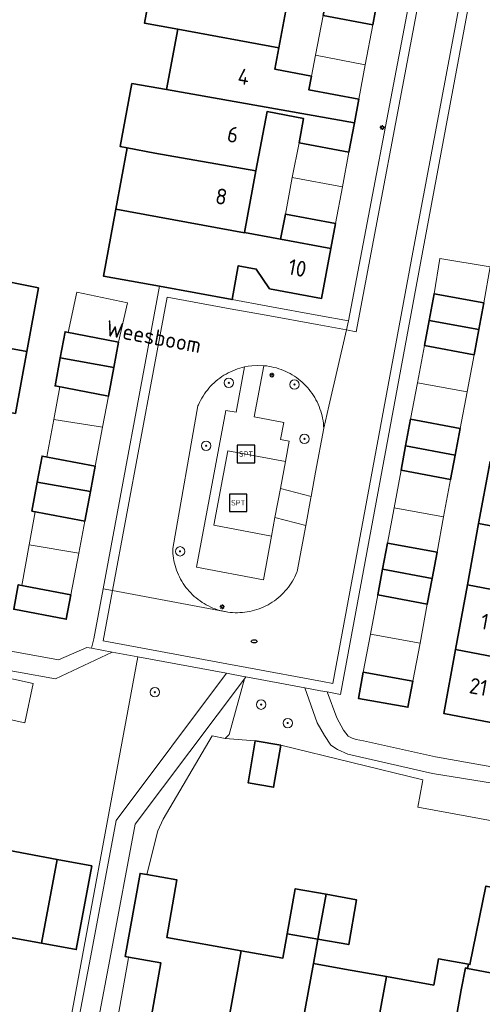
# Model space of a CAD drawing. Header units: metres. Extents: x 152610 to 160096, y 456114 to 462495.
# Tile 252 of 256: x 157360 to 157399, y 460035 to 460119. Entities that reach past the tile are written whole.
import ezdxf
from ezdxf.enums import TextEntityAlignment as Align

# ---------------------------------------------------------------- set-up
doc = ezdxf.new("R2010")
doc.units = ezdxf.units.M
doc.header["$LTSCALE"] = 0.5
doc.layers.get('0').update_dxf_attribs({"linetype": 'CONTINUOUS'})
for name, color, linetype, lineweight in [('B-PV-GR-BEPLANTING_CULTUUR_BOSPLANTSOEN-GV', 251, 'CONTINUOUS', 18), ('B-PV-GR-BEPLANTING_CULTUUR_HEESTERS-GV', 251, 'CONTINUOUS', 18), ('B-PV-GR-BOOM-S', 251, 'CONTINUOUS', 25), ('B-PV-IE-MEUBILAIR-S', 251, 'CONTINUOUS', 25), ('B-PV-IE-MEUBILAIR_WEGMEUBILAIR-S', 251, 'CONTINUOUS', 25), ('B-PV-OG-BEBOUWING-GV', 6, 'CONTINUOUS', 35), ('B-PV-OG-BEBOUWING-T18', 1, 'CONTINUOUS', 18), ('B-PV-OG-BEBOUWING_OVERBOUWING-GV', 251, 'CONTINUOUS', 18), ('B-PV-OG-BEBOUWING_SCHUUR-GV', 251, 'CONTINUOUS', 18), ('B-PV-OG-TOPOGRAFIE-T18', 1, 'CONTINUOUS', 18), ('B-PV-VH-GESLOTENVERHARDING_KUNSTSTOF-GV', 251, 'CONTINUOUS', 18), ('B-PV-VH-HALFVERHARDING_GRAVEL-GV', 251, 'CONTINUOUS', 18), ('B-PV-VH-OPENVERHARDING_STRAATBAKSTEEN-GV', 251, 'CONTINUOUS', 18), ('B-PV-VH-OPENVERHARDING_TEGEL-GV', 251, 'CONTINUOUS', 18)]:
    doc.layers.add(name, color=color, linetype=linetype, lineweight=lineweight)
doc.styles.add('NLCS-ISO', font='NLCS-ISO.ttf')
doc.styles.add('NLCS-ISO-M750-T18', font='NLCS-ISO.ttf', dxfattribs={"height": 1.35})

# ---------------------------------------------------------------- blocks, each defined once
blk = doc.blocks.new('SIE-MEUBILAIR_PAAL_LICHTMAST-SO')
for points in [[(-0.62, 0), (-1, 0)], [(-0.71, 0.71), (-0.44, 0.44)], [(0, 1), (0, 0.62)], [(0.44, 0.44), (0.71, 0.71)], [(1, 0), (0.62, 0)], [(-0.71, -0.71), (-0.44, -0.44)], [(0, -0.62), (0, -1)], [(0.44, -0.44), (0.71, -0.71)]]:
    blk.add_lwpolyline(points)
blk.add_circle((0, 0), 0.5)
blk = doc.blocks.new('SIE-MEUBILAIR_PUT_RIOOLPUT-SO')
blk.add_ellipse((0, 0), major_axis=(1.25, 0), ratio=0.54)
blk = doc.blocks.new('SIE-WEG_SPEELTOESTEL-SO')
at = {"flags": 128}
blk.add_lwpolyline([(-3.75, -3.75), (3.75, -3.75), (3.75, 3.75), (-3.75, 3.75)], close=True, dxfattribs=at)
at = {"style": 'NLCS-ISO'}
blk.add_text('SPT', height=2.25, dxfattribs=at).set_placement((0, 0), align=Align.MIDDLE_CENTER)
blk = doc.blocks.new('SGR-BOOM_GBKN-SO')
at = {"linetype": 'ByBlock', "lineweight": 18}
h = blk.add_hatch(color=0, dxfattribs=at)
h.dxf.hatch_style = 1
edge = h.paths.add_edge_path()
edge.add_arc((0, 0), 0.25, 0, 360)
at = {"color": 0, "linetype": 'ByBlock', "lineweight": 18}
for radius in [2, 0.25]:
    blk.add_circle((0, 0), radius, dxfattribs=at)
at = {"color": 0, "linetype": 'ByBlock', "lineweight": 18, "style": 'NLCS-ISO'}
blk.add_attdef('SOORT', (2.5, 0), '', height=1.5, dxfattribs=at)

msp = doc.modelspace()

# ---------------------------------------------------------------- linework, layer by layer
at = {"layer": 'B-PV-GR-BEPLANTING_CULTUUR_BOSPLANTSOEN-GV', "flags": 128}
for points in [[(157377.685, 460063.065), (157370.122, 460064.466), (157363.331, 460027.814), (157363.946, 460027.664), (157366.191, 460039.442), (157368.266, 460050.527)], [(157372.281, 460050.616), (157376.445, 460057.728), (157377.563, 460057.496), (157377.9, 460057.858), (157379.206, 460062.593), (157369.892, 460050.195), (157367.822, 460039.136), (157365.552, 460027.273), (157366.758, 460026.981), (157367.169, 460026.881), (157369.28, 460038.652), (157369.32, 460038.87), (157369.043, 460038.919), (157370.298, 460046.009), (157370.868, 460045.907), (157371.81, 460049.635)], [(157379.206, 460062.593), (157377.9, 460057.858), (157377.563, 460057.496), (157380.119, 460057.299), (157382.308, 460056.927), (157394.427, 460053.991), (157394.39, 460053.812), (157393.994, 460051.666), (157403.414, 460049.916), (157403.909, 460053.124), (157403.884, 460053.129), (157395.24, 460054.529), (157388.028, 460056.156), (157387.127, 460056.556), (157386.567, 460056.925), (157386.035, 460057.759), (157385.409, 460058.841), (157384.36, 460061.828), (157379.331, 460062.759)]]:
    msp.add_lwpolyline(points, close=True, dxfattribs=at)
at = {"layer": 'B-PV-GR-BEPLANTING_CULTUUR_HEESTERS-GV', "flags": 128}
for points in [[(157378.488, 460085.309), (157379.209, 460089.173), (157379.003, 460089.124), (157378.8, 460089.068), (157378.599, 460089.004), (157378.4, 460088.932), (157378.204, 460088.853), (157378.012, 460088.766), (157377.822, 460088.673), (157377.637, 460088.572), (157377.455, 460088.464), (157377.278, 460088.349), (157377.105, 460088.228), (157376.937, 460088.1), (157376.773, 460087.966), (157376.615, 460087.826), (157376.463, 460087.681), (157376.316, 460087.529), (157376.174, 460087.372), (157376.039, 460087.209), (157375.91, 460087.042), (157375.788, 460086.87), (157375.672, 460086.694), (157375.563, 460086.513), (157375.461, 460086.328), (157375.366, 460086.139), (157375.278, 460085.947), (157375.236, 460085.848), (157373.084, 460073.706), (157373.101, 460073.284), (157373.151, 460072.865), (157373.188, 460072.659), (157373.232, 460072.454), (157373.284, 460072.251), (157373.344, 460072.05), (157373.411, 460071.852), (157373.486, 460071.656), (157373.569, 460071.463), (157373.659, 460071.274), (157373.755, 460071.088), (157373.859, 460070.906), (157373.97, 460070.728), (157374.088, 460070.554), (157374.212, 460070.385), (157374.342, 460070.221), (157374.479, 460070.062), (157374.621, 460069.908), (157374.769, 460069.76), (157374.923, 460069.618), (157375.082, 460069.481), (157375.247, 460069.351), (157375.416, 460069.227), (157375.589, 460069.11), (157375.767, 460068.999), (157375.95, 460068.896), (157376.135, 460068.799), (157376.325, 460068.709), (157376.518, 460068.627), (157376.714, 460068.552), (157376.912, 460068.485), (157377.113, 460068.425), (157377.316, 460068.373), (157377.502, 460068.333), (157377.521, 460068.329), (157377.569, 460068.32), (157377.776, 460068.286), (157377.984, 460068.259), (157378.192, 460068.24), (157378.402, 460068.23), (157378.611, 460068.227), (157378.821, 460068.233), (157379.03, 460068.246), (157379.238, 460068.267), (157379.446, 460068.297), (157379.652, 460068.334), (157379.857, 460068.379), (157380.06, 460068.432), (157380.261, 460068.492), (157380.459, 460068.56), (157380.654, 460068.636), (157380.847, 460068.719), (157381.036, 460068.809), (157381.221, 460068.907), (157381.403, 460069.011), (157381.581, 460069.123), (157381.754, 460069.241), (157381.922, 460069.365), (157382.086, 460069.496), (157382.245, 460069.633), (157382.398, 460069.776), (157382.545, 460069.925), (157382.687, 460070.079), (157382.823, 460070.239), (157382.953, 460070.404), (157383.076, 460070.573), (157383.193, 460070.747), (157383.303, 460070.926), (157383.406, 460071.108), (157383.502, 460071.294), (157383.591, 460071.484), (157383.673, 460071.677), (157383.693, 460071.728), (157384.425, 460075.66), (157381.807, 460076.351), (157381.511, 460074.757), (157380.82, 460071.042), (157375.118, 460072.102), (157377.604, 460085.473)], [(157380.975, 460089.27), (157380.852, 460089.282), (157380.043, 460084.918), (157382.55, 460084.452), (157382.276, 460082.977), (157383.013, 460082.84), (157382.692, 460081.114), (157382.264, 460078.809), (157384.882, 460078.118), (157385.272, 460080.213), (157385.969, 460083.958), (157385.956, 460084.169), (157385.935, 460084.379), (157385.906, 460084.589), (157385.869, 460084.797), (157385.824, 460085.003), (157385.772, 460085.208), (157385.712, 460085.41), (157385.644, 460085.611), (157385.568, 460085.808), (157385.486, 460086.002), (157385.396, 460086.194), (157385.298, 460086.381), (157385.194, 460086.565), (157385.083, 460086.745), (157384.965, 460086.92), (157384.841, 460087.091), (157384.71, 460087.257), (157384.573, 460087.418), (157384.43, 460087.573), (157384.281, 460087.723), (157384.126, 460087.868), (157383.967, 460088.006), (157383.802, 460088.138), (157383.632, 460088.264), (157383.458, 460088.383), (157383.279, 460088.496), (157383.096, 460088.602), (157382.909, 460088.701), (157382.719, 460088.793), (157382.525, 460088.877), (157382.329, 460088.954), (157382.129, 460089.024), (157381.927, 460089.086), (157381.723, 460089.14), (157381.517, 460089.186), (157381.309, 460089.225), (157381.101, 460089.256), (157381.098, 460089.256)]]:
    msp.add_lwpolyline(points, close=True, dxfattribs=at)
at = {"layer": 'B-PV-OG-BEBOUWING-GV', "flags": 128}
for points in [[(157383.167, 460121.863), (157379.554, 460122.56), (157380.021, 460124.98), (157375.02, 460125.923), (157372.161, 460126.462), (157370.676, 460118.482), (157373.523, 460117.958), (157382.143, 460116.373)], [(157390.55, 460120.525), (157386.345, 460121.336), (157385.926, 460119.136), (157390.142, 460118.347)], [(157382.143, 460116.373), (157373.523, 460117.958), (157372.567, 460112.811), (157388.578, 460109.986), (157388.955, 460112.004), (157384.692, 460112.803), (157384.908, 460113.963), (157381.802, 460114.544)], [(157372.567, 460112.811), (157369.612, 460113.333), (157368.613, 460107.956), (157369.203, 460107.85), (157371.563, 460107.41), (157380.185, 460105.876), (157381.129, 460110.936), (157384.235, 460110.355), (157383.856, 460108.289), (157388.111, 460107.492), (157388.578, 460109.986)], [(157371.563, 460107.41), (157369.203, 460107.85), (157368.234, 460102.631), (157379.202, 460100.607), (157379.207, 460100.632), (157380.185, 460105.876)], [(157379.202, 460100.607), (157368.234, 460102.631), (157367.173, 460096.921), (157371.97, 460096.046), (157378.142, 460094.923), (157378.68, 460097.806), (157380.203, 460097.521), (157381.353, 460095.841), (157385.777, 460095.014), (157386.575, 460099.282), (157382.286, 460100.068), (157379.207, 460100.632)], [(157386.972, 460101.408), (157382.695, 460102.209), (157382.286, 460100.068), (157386.575, 460099.282)], [(157361.648, 460095.908), (157353.139, 460097.618), (157352.086, 460092.045), (157360.644, 460090.481)], [(157399.61, 460094.636), (157395.38, 460095.409), (157394.956, 460093.144), (157399.184, 460092.361)], [(157399.184, 460092.361), (157394.956, 460093.144), (157394.556, 460091.012), (157398.783, 460090.221)], [(157352.082, 460092.024), (157349.134, 460092.583), (157348.139, 460087.317), (157359.669, 460085.213), (157360.644, 460090.481), (157352.086, 460092.045)], [(157368.466, 460091.277), (157363.911, 460092.175), (157363.5, 460089.959), (157368.06, 460089.125)], [(157368.06, 460089.125), (157363.5, 460089.959), (157363.054, 460087.552), (157367.601, 460086.694)], [(157397.604, 460083.927), (157393.377, 460084.718), (157392.952, 460082.448), (157397.18, 460081.661)], [(157397.18, 460081.661), (157392.952, 460082.448), (157392.563, 460080.372), (157396.79, 460079.581)], [(157366.473, 460080.725), (157361.947, 460081.579), (157361.537, 460079.365), (157366.063, 460078.554)], [(157411.261, 460079.04), (157400.145, 460081.109), (157399.178, 460075.844), (157407.782, 460074.204), (157410.967, 460073.613), (157411.949, 460078.911)], [(157366.063, 460078.554), (157361.537, 460079.365), (157361.078, 460076.888), (157365.588, 460076.037)], [(157407.782, 460074.204), (157399.178, 460075.844), (157398.213, 460070.59), (157406.851, 460068.966), (157409.998, 460068.381), (157410.967, 460073.613)], [(157395.627, 460073.374), (157391.4, 460074.165), (157390.985, 460071.949), (157395.211, 460071.154)], [(157395.211, 460071.154), (157390.985, 460071.949), (157390.571, 460069.74), (157394.798, 460068.949)], [(157364.403, 460069.763), (157359.915, 460070.61), (157359.528, 460068.52), (157364.008, 460067.675)], [(157406.851, 460068.966), (157398.213, 460070.59), (157397.202, 460065.081), (157405.83, 460063.455), (157405.833, 460063.471)], [(157405.83, 460063.455), (157397.202, 460065.081), (157396.204, 460059.647), (157404.814, 460057.975), (157404.665, 460057.184), (157407.074, 460056.73), (157408.256, 460062.998)], [(157393.567, 460062.382), (157389.342, 460063.173), (157388.921, 460060.923), (157393.151, 460060.162)], [(157382.308, 460056.927), (157380.119, 460057.299), (157379.511, 460053.727), (157381.691, 460053.347)], [(157363.229, 460047.206), (157354.017, 460048.912), (157351.913, 460037.646), (157358.143, 460036.438), (157358.904, 460040.613), (157361.904, 460040.057)], [(157366.178, 460046.659), (157363.229, 460047.206), (157361.904, 460040.057), (157364.854, 460039.511)], [(157370.868, 460045.907), (157370.298, 460046.009), (157369.043, 460038.919), (157369.32, 460038.87), (157372.075, 460038.379), (157370.902, 460031.752), (157377.32, 460030.609), (157378.915, 460039.421), (157372.581, 460040.549), (157373.449, 460045.448)], [(157386.17, 460044.228), (157383.531, 460044.698), (157382.849, 460040.868), (157385.47, 460040.401)], [(157398.235, 460037.912), (157401.1, 460037.354), (157402.423, 460044.445), (157399.797, 460044.925), (157398.436, 460038.236), (157398.302, 460038.26)], [(157385.47, 460040.401), (157388.097, 460039.933), (157388.758, 460043.767), (157386.17, 460044.228)], [(157378.915, 460039.421), (157377.32, 460030.609), (157383.479, 460029.512), (157385.09, 460038.321), (157385.47, 460040.401), (157382.849, 460040.868), (157382.478, 460038.786)], [(157398.302, 460038.26), (157395.739, 460038.716), (157395.343, 460036.495), (157391.33, 460037.21), (157389.708, 460028.403), (157396.129, 460027.259), (157397.69, 460036.077), (157398.054, 460037.947), (157398.235, 460037.912)], [(157387.738, 460037.849), (157385.09, 460038.321), (157383.479, 460029.512), (157389.708, 460028.403), (157391.33, 460037.21)]]:
    msp.add_lwpolyline(points, close=True, dxfattribs=at)
at = {"layer": 'B-PV-OG-BEBOUWING_OVERBOUWING-GV', "flags": 128}
for points in [[(157385.262, 460115.76), (157389.502, 460114.927), (157390.142, 460118.347), (157385.926, 460119.136)], [(157389.502, 460114.927), (157385.262, 460115.76), (157384.908, 460113.963), (157384.692, 460112.803), (157388.955, 460112.004)], [(157383.287, 460105.31), (157387.556, 460104.53), (157388.111, 460107.492), (157383.856, 460108.289)], [(157387.556, 460104.53), (157383.287, 460105.31), (157382.695, 460102.209), (157386.972, 460101.408)], [(157400.155, 460097.706), (157395.867, 460098.415), (157395.38, 460095.409), (157399.61, 460094.636)], [(157369.221, 460094.631), (157364.908, 460095.554), (157364.171, 460092.124), (157368.466, 460091.277)], [(157393.957, 460087.813), (157398.189, 460087.05), (157398.783, 460090.221), (157394.556, 460091.012)], [(157362.945, 460084.695), (157367.099, 460084.039), (157367.601, 460086.694), (157363.462, 460087.475)], [(157398.189, 460087.05), (157393.957, 460087.813), (157393.377, 460084.718), (157397.604, 460083.927)], [(157367.099, 460084.039), (157362.945, 460084.695), (157362.352, 460081.503), (157366.473, 460080.725)], [(157391.965, 460077.178), (157396.193, 460076.396), (157396.79, 460079.581), (157392.563, 460080.372)], [(157396.193, 460076.396), (157391.965, 460077.178), (157391.4, 460074.165), (157395.627, 460073.374)], [(157360.844, 460074.003), (157365.07, 460073.295), (157365.588, 460076.037), (157361.359, 460076.835)], [(157365.07, 460073.295), (157360.844, 460074.003), (157360.217, 460070.553), (157364.403, 460069.763)], [(157389.943, 460066.384), (157394.175, 460065.625), (157394.798, 460068.949), (157390.571, 460069.74)], [(157394.175, 460065.625), (157389.943, 460066.384), (157389.342, 460063.173), (157393.567, 460062.382)], [(157400.012, 460031.027), (157401.1, 460037.354), (157398.235, 460037.912), (157398.054, 460037.947), (157397.69, 460036.077), (157396.875, 460031.47)]]:
    msp.add_lwpolyline(points, close=True, dxfattribs=at)
at = {"layer": 'B-PV-OG-BEBOUWING_SCHUUR-GV', "flags": 128}
msp.add_lwpolyline([(157361.195, 460062.204), (157357.554, 460062.994), (157356.825, 460059.636), (157360.467, 460058.845)], close=True, dxfattribs=at)
at = {"layer": 'B-PV-VH-GESLOTENVERHARDING_KUNSTSTOF-GV', "flags": 128}
msp.add_lwpolyline([(157382.264, 460078.809), (157382.692, 460081.114), (157377.788, 460082.038), (157376.593, 460075.687), (157381.511, 460074.757), (157381.807, 460076.351)], close=True, dxfattribs=at)
at = {"layer": 'B-PV-VH-HALFVERHARDING_GRAVEL-GV', "flags": 128}
msp.add_lwpolyline([(157356.737, 460063.74), (157363.103, 460062.601), (157367.928, 460064.873), (157366.157, 460065.202), (157365.758, 460065.275), (157363.336, 460064.203), (157350.035, 460066.624), (157329.238, 460070.647), (157329.018, 460069.334), (157332.131, 460068.699), (157344.492, 460066.176), (157354.244, 460064.186)], close=True, dxfattribs=at)
at = {"layer": 'B-PV-VH-OPENVERHARDING_STRAATBAKSTEEN-GV', "flags": 128}
for points in [[(157394.171, 460120.896), (157393.384, 460121.039), (157388.091, 460093.11), (157387.91, 460092.33), (157388.729, 460092.181)], [(157398.344, 460120.093), (157397.56, 460120.25), (157393.564, 460098.945), (157386.741, 460062.2), (157385.847, 460062.367), (157379.402, 460063.56), (157377.701, 460063.876), (157368.074, 460065.66), (157367.155, 460065.83), (157367.952, 460070.119), (157367.166, 460070.266), (157366.369, 460065.99), (157366.157, 460065.202), (157367.928, 460064.873), (157370.122, 460064.466), (157377.685, 460063.065), (157379.256, 460062.773), (157379.331, 460062.759), (157384.36, 460061.828), (157385.701, 460061.58), (157386.244, 460061.479), (157387.381, 460061.267), (157394.35, 460098.798)], [(157387.91, 460092.33), (157388.091, 460093.11), (157385.556, 460093.571), (157381.209, 460094.363), (157378.142, 460094.923), (157371.97, 460096.046), (157367.166, 460070.266), (157367.952, 460070.119), (157372.611, 460095.116), (157377.999, 460094.136), (157381.065, 460093.576), (157385.413, 460092.784)]]:
    msp.add_lwpolyline(points, close=True, dxfattribs=at)
at = {"layer": 'B-PV-VH-OPENVERHARDING_TEGEL-GV', "flags": 128}
for points in [[(157394.171, 460120.896), (157388.729, 460092.181), (157387.91, 460092.33), (157386.404, 460085.835), (157385.969, 460083.958), (157385.272, 460080.213), (157384.882, 460078.118), (157384.861, 460078.006), (157384.425, 460075.66), (157383.693, 460071.728), (157383.673, 460071.677), (157383.591, 460071.484), (157383.502, 460071.294), (157383.406, 460071.108), (157383.303, 460070.926), (157383.193, 460070.747), (157383.076, 460070.573), (157382.953, 460070.404), (157382.823, 460070.239), (157382.687, 460070.079), (157382.545, 460069.925), (157382.398, 460069.776), (157382.245, 460069.633), (157382.086, 460069.496), (157381.922, 460069.365), (157381.754, 460069.241), (157381.581, 460069.123), (157381.403, 460069.011), (157381.221, 460068.907), (157381.036, 460068.809), (157380.847, 460068.719), (157380.654, 460068.636), (157380.459, 460068.56), (157380.261, 460068.492), (157380.06, 460068.432), (157379.857, 460068.379), (157379.652, 460068.334), (157379.446, 460068.297), (157379.238, 460068.267), (157379.03, 460068.246), (157378.821, 460068.233), (157378.611, 460068.227), (157378.402, 460068.23), (157378.192, 460068.24), (157377.984, 460068.259), (157377.776, 460068.286), (157377.569, 460068.32), (157377.521, 460068.329), (157377.502, 460068.333), (157367.952, 460070.119), (157367.155, 460065.83), (157368.074, 460065.66), (157377.701, 460063.876), (157379.402, 460063.56), (157385.847, 460062.367), (157386.741, 460062.2), (157393.564, 460098.945), (157397.56, 460120.25)], [(157404.125, 460054.407), (157395.508, 460055.954), (157389.353, 460057.299), (157388.735, 460057.432), (157388.393, 460057.524), (157388.051, 460057.708), (157387.645, 460058.202), (157387.082, 460059.253), (157386.244, 460061.479), (157385.701, 460061.58), (157384.36, 460061.828), (157385.409, 460058.841), (157386.035, 460057.759), (157386.567, 460056.925), (157387.127, 460056.556), (157388.028, 460056.156), (157395.24, 460054.529), (157403.884, 460053.129)]]:
    msp.add_lwpolyline(points, dxfattribs=at)
for points in [[(157387.91, 460092.33), (157385.413, 460092.784), (157381.065, 460093.576), (157377.999, 460094.136), (157372.611, 460095.116), (157367.952, 460070.119), (157377.502, 460068.333), (157377.316, 460068.373), (157377.113, 460068.425), (157376.912, 460068.485), (157376.714, 460068.552), (157376.518, 460068.627), (157376.325, 460068.709), (157376.135, 460068.799), (157375.95, 460068.896), (157375.767, 460068.999), (157375.589, 460069.11), (157375.416, 460069.227), (157375.247, 460069.351), (157375.082, 460069.481), (157374.923, 460069.618), (157374.769, 460069.76), (157374.621, 460069.908), (157374.479, 460070.062), (157374.342, 460070.221), (157374.212, 460070.385), (157374.088, 460070.554), (157373.97, 460070.728), (157373.859, 460070.906), (157373.755, 460071.088), (157373.659, 460071.274), (157373.569, 460071.463), (157373.486, 460071.656), (157373.411, 460071.852), (157373.344, 460072.05), (157373.284, 460072.251), (157373.232, 460072.454), (157373.188, 460072.659), (157373.151, 460072.865), (157373.101, 460073.284), (157373.084, 460073.706), (157375.236, 460085.848), (157375.278, 460085.947), (157375.366, 460086.139), (157375.461, 460086.328), (157375.563, 460086.513), (157375.672, 460086.694), (157375.788, 460086.87), (157375.91, 460087.042), (157376.039, 460087.209), (157376.174, 460087.372), (157376.316, 460087.529), (157376.463, 460087.681), (157376.615, 460087.826), (157376.773, 460087.966), (157376.937, 460088.1), (157377.105, 460088.228), (157377.278, 460088.349), (157377.455, 460088.464), (157377.637, 460088.572), (157377.822, 460088.673), (157378.012, 460088.766), (157378.204, 460088.853), (157378.4, 460088.932), (157378.599, 460089.004), (157378.8, 460089.068), (157379.003, 460089.124), (157379.209, 460089.173), (157379.516, 460089.231), (157379.826, 460089.271), (157380.339, 460089.3), (157380.852, 460089.282), (157380.975, 460089.27), (157381.098, 460089.256), (157381.101, 460089.256), (157381.309, 460089.225), (157381.517, 460089.186), (157381.723, 460089.14), (157381.927, 460089.086), (157382.129, 460089.024), (157382.329, 460088.954), (157382.525, 460088.877), (157382.719, 460088.793), (157382.909, 460088.701), (157383.096, 460088.602), (157383.279, 460088.496), (157383.458, 460088.383), (157383.632, 460088.264), (157383.802, 460088.138), (157383.967, 460088.006), (157384.126, 460087.868), (157384.281, 460087.723), (157384.43, 460087.573), (157384.573, 460087.418), (157384.71, 460087.257), (157384.841, 460087.091), (157384.965, 460086.92), (157385.083, 460086.745), (157385.194, 460086.565), (157385.298, 460086.381), (157385.396, 460086.194), (157385.486, 460086.002), (157385.568, 460085.808), (157385.644, 460085.611), (157385.712, 460085.41), (157385.772, 460085.208), (157385.824, 460085.003), (157385.869, 460084.797), (157385.906, 460084.589), (157385.935, 460084.379), (157385.956, 460084.169), (157385.969, 460083.958), (157386.404, 460085.835)], [(157380.852, 460089.282), (157380.339, 460089.3), (157379.826, 460089.271), (157379.516, 460089.231), (157379.209, 460089.173), (157378.488, 460085.309), (157377.604, 460085.473), (157375.118, 460072.102), (157380.82, 460071.042), (157381.511, 460074.757), (157376.593, 460075.687), (157377.788, 460082.038), (157382.692, 460081.114), (157383.013, 460082.84), (157382.276, 460082.977), (157382.55, 460084.452), (157380.043, 460084.918)], [(157384.882, 460078.118), (157382.264, 460078.809), (157381.807, 460076.351), (157384.425, 460075.66), (157384.861, 460078.006)], [(157379.256, 460062.773), (157377.685, 460063.065), (157368.266, 460050.527), (157366.191, 460039.442), (157363.946, 460027.664), (157365.552, 460027.273), (157367.822, 460039.136), (157369.892, 460050.195), (157379.206, 460062.593), (157379.331, 460062.759)]]:
    msp.add_lwpolyline(points, close=True, dxfattribs=at)

# ---------------------------------------------------------------- block references
at = {"layer": 'B-PV-GR-BOOM-S', "xscale": 0.2, "yscale": 0.2, "zscale": 0.2}
for p in [(157377.868, 460087.824), (157383.467, 460087.674), (157384.324, 460083.041), (157375.938, 460082.461), (157373.713, 460073.458), (157371.563, 460061.443), (157380.627, 460060.391), (157382.894, 460058.82)]:
    msp.add_blockref('SGR-BOOM_GBKN-SO', p, dxfattribs=at)
at = {"layer": 'B-PV-IE-MEUBILAIR-S', "xscale": 0.2, "yscale": 0.2, "zscale": 0.2}
for name, p in [('SIE-MEUBILAIR_PAAL_LICHTMAST-SO', (157390.962, 460109.575)), ('SIE-MEUBILAIR_PAAL_LICHTMAST-SO', (157381.55, 460088.466)), ('SIE-MEUBILAIR_PAAL_LICHTMAST-SO', (157377.31, 460068.729)), ('SIE-MEUBILAIR_PUT_RIOOLPUT-SO', (157380.036, 460065.787))]:
    msp.add_blockref(name, p, dxfattribs=at)
at = {"layer": 'B-PV-IE-MEUBILAIR_WEGMEUBILAIR-S', "xscale": 0.2, "yscale": 0.2, "zscale": 0.2}
for p in [(157379.334, 460081.75), (157378.669, 460077.593)]:
    msp.add_blockref('SIE-WEG_SPEELTOESTEL-SO', p, dxfattribs=at)

# ---------------------------------------------------------------- texts
at = {"layer": 'B-PV-OG-BEBOUWING-T18', "style": 'NLCS-ISO-M750-T18'}
for s, rotation, p in [('4', 349.4, (157379.14, 460113.912)), ('6', 349.4, (157378.22, 460108.983)), ('8', 349.5, (157377.236, 460103.7)), ('10', 349.4, (157383.719, 460097.607)), ('19', 349.6, (157400.166, 460067.384)), ('21', 349.6, (157399.162, 460061.912))]:
    msp.add_text(s, height=1.35, rotation=rotation, dxfattribs=at).set_placement(p, align=Align.MIDDLE)
at = {"layer": 'B-PV-OG-TOPOGRAFIE-T18', "style": 'NLCS-ISO-M750-T18'}
msp.add_text('Weesboom', height=1.35, rotation=349.4, dxfattribs=at).set_placement((157371.467, 460091.755), align=Align.MIDDLE)

doc.saveas('drawing.dxf')
